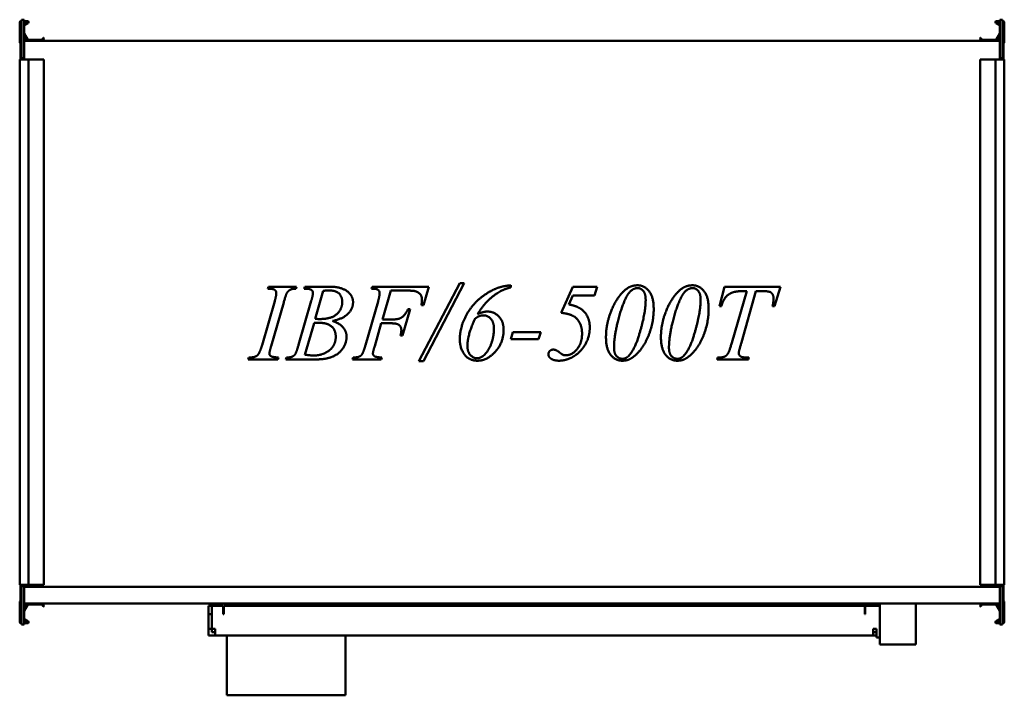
# Model space of a CAD drawing. Header units: millimetres. Extents: x 400 to 1280, y 292 to 896.
import ezdxf

# ---------------------------------------------------------------- set-up
doc = ezdxf.new("R2010")
doc.units = ezdxf.units.MM
doc.header["$LTSCALE"] = 4
doc.layers.add('Widoczne (ISO)', color=7, linetype='Continuous', lineweight=50)

msp = doc.modelspace()

# ---------------------------------------------------------------- linework, layer by layer
at = {"layer": 'Widoczne (ISO)'}
for p, q in [((400, 875.89), (400, 893.69)), ((400.8, 894.09), (401.6, 894.09)), ((400.8, 882.09), (400.8, 894.09)), ((401.2, 894.89), (401.6, 894.89)), ((401.6, 896.09), (401.6, 861.59)), ((404.1, 896.09), (401.6, 896.09)), ((404.1, 861.59), (404.1, 896.09)), ((404.1, 894.89), (407, 894.89)), ((407, 894.09), (404.1, 894.09)), ((404.1, 891.99), (407.1, 893.72)), ((407.5, 893.03), (404.2, 891.12)), ((1275.8, 891.12), (1272.5, 893.03)), ((1272.9, 893.72), (1275.9, 891.99)), ((1273, 894.89), (1275.9, 894.89)), ((1275.9, 894.09), (1273, 894.09)), ((1275.9, 896.09), (1278.4, 896.09)), ((1275.9, 896.09), (1275.9, 861.59)), ((1278.4, 861.59), (1278.4, 896.09)), ((1278.4, 894.89), (1278.8, 894.89)), ((1279.2, 894.09), (1278.4, 894.09)), ((1279.2, 882.09), (1279.2, 894.09)), ((1280, 893.69), (1280, 875.89)), ((401.6, 882.09), (400.8, 882.09)), ((400.8, 882.09), (400.8, 861.59)), ((406.7, 877.69), (404.1, 882.2)), ((404.13, 883.75), (407.39, 878.09)), ((1272.61, 878.09), (1275.87, 883.75)), ((1275.9, 882.2), (1273.3, 877.69)), ((1278.4, 882.09), (1279.2, 882.09)), ((1279.2, 882.09), (1279.2, 861.59)), ((404.1, 879.09), (405.2, 879.09)), ((405.2, 877.49), (404.1, 877.49)), ((404.1, 877.19), (1275.9, 877.19)), ((407.57, 877.99), (419.86, 877.99)), ((420.04, 878.09), (420.98, 879.72)), ((421.67, 879.32), (420.73, 877.69)), ((421.25, 879.79), (421.6, 879.59)), ((1259.27, 877.69), (1258.33, 879.32)), ((1258.4, 879.59), (1258.75, 879.79)), ((1259.02, 879.72), (1259.96, 878.09)), ((1260.14, 877.99), (1272.43, 877.99)), ((1274.8, 879.09), (1275.9, 879.09)), ((1275.9, 877.49), (1274.8, 877.49)), ((400, 860.59), (401.2, 860.59)), ((400, 860.59), (400, 390.59)), ((400.8, 861.59), (401.6, 861.59)), ((400.8, 861.59), (400.8, 860.59)), ((407, 860.59), (401.2, 860.59)), ((401.6, 861.59), (404.1, 861.59)), ((403.3, 860.59), (403.3, 861.59)), ((407, 860.59), (408, 860.59)), ((419.86, 860.59), (408, 860.59)), ((408, 860.59), (408, 390.59)), ((420.04, 860.59), (419.86, 860.59)), ((420.98, 860.59), (420.04, 860.59)), ((420.98, 860.59), (421.25, 860.59)), ((421.6, 860.59), (421.25, 860.59)), ((421.6, 860.59), (421.7, 860.59)), ((421.7, 860.59), (421.7, 390.59)), ((1258.3, 860.59), (1258.4, 860.59)), ((1258.3, 390.59), (1258.3, 860.59)), ((1258.75, 860.59), (1258.4, 860.59)), ((1258.75, 860.59), (1259.02, 860.59)), ((1259.96, 860.59), (1259.02, 860.59)), ((1260.14, 860.59), (1259.96, 860.59)), ((1272, 860.59), (1260.14, 860.59)), ((1272, 860.59), (1273, 860.59)), ((1272, 390.59), (1272, 860.59)), ((1278.8, 860.59), (1273, 860.59)), ((1278.4, 861.59), (1275.9, 861.59)), ((1276.7, 861.59), (1276.7, 860.59)), ((1279.2, 861.59), (1278.4, 861.59)), ((1278.8, 860.59), (1280, 860.59)), ((1279.2, 860.59), (1279.2, 861.59)), ((1280, 390.59), (1280, 860.59)), ((756.61, 590.76), (793.31, 660.43)), ((797.34, 660.43), (760.81, 590.76)), ((793.31, 660.43), (797.34, 660.43)), ((621.83, 655.49), (622.42, 657.24)), ((622.42, 657.24), (647.27, 657.24)), ((647.27, 657.24), (646.74, 655.49)), ((654.23, 655.49), (654.87, 657.24)), ((654.87, 657.24), (678.23, 657.24)), ((671.27, 653.47), (664.05, 628.46)), ((714.34, 655.49), (714.93, 657.24)), ((714.93, 657.24), (765.59, 657.24)), ((731.6, 653.84), (724.17, 627.98)), ((744.72, 653.84), (731.6, 653.84)), ((765.59, 657.24), (760.81, 640.83)), ((838.82, 658.57), (838.82, 656.71)), ((884.06, 633.93), (894.37, 657.24)), ((894.37, 657.24), (916.09, 657.24)), ((916.09, 657.24), (913.86, 649.33)), ((1025.48, 639.98), (1030.05, 657.24)), ((1030.05, 657.24), (1079.97, 657.24)), ((1036.47, 607.22), (1049.75, 653.37)), ((1058.03, 653.37), (1045.08, 607.43)), ((1049.75, 653.37), (1046.03, 653.37)), ((1063.4, 653.37), (1058.03, 653.37)), ((1079.97, 657.24), (1074.6, 639.98)), ((616.58, 604.99), (627.89, 644.23)), ((635.96, 643.22), (624.7, 604.03)), ((649.24, 605.25), (660.6, 644.6)), ((709.03, 604.99), (720.29, 644.18)), ((894.26, 649.33), (890.7, 641.36)), ((913.86, 649.33), (894.26, 649.33)), ((749.02, 637.33), (742.28, 613.7)), ((747.21, 637.33), (749.02, 637.33)), ((760.81, 640.83), (759, 640.83)), ((1027.23, 639.98), (1025.48, 639.98)), ((1074.6, 639.98), (1072.85, 639.98)), ((663.04, 624.85), (654.87, 596.49)), ((724.17, 627.98), (732.77, 627.98)), ((723.21, 624.58), (717.26, 604.03)), ((731.92, 624.58), (723.21, 624.58)), ((838.93, 610.35), (840.89, 616.72)), ((840.89, 616.72), (865.74, 616.72)), ((865.74, 616.72), (863.78, 610.35)), ((742.28, 613.7), (740.36, 613.7)), ((863.78, 610.35), (838.93, 610.35)), ((604.2, 592.24), (604.89, 593.99)), ((630.65, 592.24), (604.2, 592.24)), ((631.18, 593.99), (630.65, 592.24)), ((637.77, 592.24), (638.35, 593.99)), ((661.56, 592.24), (637.77, 592.24)), ((697.51, 592.24), (698.15, 593.99)), ((722.95, 592.24), (697.51, 592.24)), ((723.53, 593.99), (722.95, 592.24)), ((760.81, 590.76), (756.61, 590.76)), ((1023.25, 592.24), (1023.78, 593.99)), ((1051.24, 592.24), (1023.25, 592.24)), ((1023.78, 593.99), (1025.06, 593.99)), ((1049.59, 593.99), (1051.77, 593.99)), ((1051.77, 593.99), (1051.24, 592.24)), ((401.2, 390.59), (400, 390.59)), ((400.8, 390.59), (400.8, 389.59)), ((400.8, 389.59), (401.6, 389.59)), ((400.8, 369.09), (400.8, 389.59)), ((401.2, 390.59), (407, 390.59)), ((401.6, 389.59), (401.6, 355.09)), ((401.6, 389.59), (404.1, 389.59)), ((403.3, 389.59), (403.3, 390.59)), ((404.1, 355.09), (404.1, 389.59)), ((404.1, 388.99), (1275.9, 388.99)), ((408, 390.59), (407, 390.59)), ((408, 390.59), (419.86, 390.59)), ((419.86, 390.59), (420.04, 390.59)), ((420.04, 390.59), (420.98, 390.59)), ((421.25, 390.59), (420.98, 390.59)), ((421.25, 390.59), (421.6, 390.59)), ((421.7, 390.59), (421.6, 390.59)), ((1258.4, 390.59), (1258.3, 390.59)), ((1258.4, 390.59), (1258.75, 390.59)), ((1259.02, 390.59), (1258.75, 390.59)), ((1259.02, 390.59), (1259.96, 390.59)), ((1259.96, 390.59), (1260.14, 390.59)), ((1260.14, 390.59), (1272, 390.59)), ((1273, 390.59), (1272, 390.59)), ((1273, 390.59), (1278.8, 390.59)), ((1278.4, 389.59), (1275.9, 389.59)), ((1275.9, 389.59), (1275.9, 355.09)), ((1276.7, 390.59), (1276.7, 389.59)), ((1279.2, 389.59), (1278.4, 389.59)), ((1278.4, 355.09), (1278.4, 389.59)), ((1280, 390.59), (1278.8, 390.59)), ((1279.2, 389.59), (1279.2, 390.59)), ((1279.2, 369.09), (1279.2, 389.59)), ((400, 357.49), (400, 375.29)), ((1275.9, 373.99), (404.1, 373.99)), ((404.1, 373.69), (405.2, 373.69)), ((404.1, 368.99), (406.7, 373.49)), ((405.2, 372.09), (404.1, 372.09)), ((407.39, 373.09), (404.13, 367.43)), ((419.86, 373.19), (407.57, 373.19)), ((420.98, 371.47), (420.04, 373.09)), ((420.73, 373.49), (421.67, 371.87)), ((421.6, 371.59), (421.25, 371.39)), ((568.77, 371.99), (568.77, 365.99)), ((571.87, 371.99), (568.77, 371.99)), ((571.87, 371.99), (581.87, 371.99)), ((571.87, 351.49), (571.87, 371.99)), ((581.87, 364.49), (581.87, 371.99)), ((1155.27, 371.99), (582.37, 371.99)), ((582.37, 365.99), (582.37, 371.99)), ((1155.27, 365.99), (1155.27, 371.99)), ((1155.77, 371.99), (1168.87, 371.99)), ((1155.77, 371.99), (1155.77, 364.49)), ((1168.87, 373.99), (1168.87, 337.49)), ((1200.87, 337.49), (1200.87, 373.99)), ((1258.33, 371.87), (1259.27, 373.49)), ((1258.75, 371.39), (1258.4, 371.59)), ((1259.96, 373.09), (1259.02, 371.47)), ((1272.43, 373.19), (1260.14, 373.19)), ((1275.87, 367.43), (1272.61, 373.09)), ((1273.3, 373.49), (1275.9, 368.99)), ((1274.8, 373.69), (1275.9, 373.69)), ((1275.9, 372.09), (1274.8, 372.09)), ((1280, 375.29), (1280, 357.49)), ((401.6, 369.09), (400.8, 369.09)), ((400.8, 369.09), (400.8, 357.09)), ((568.77, 364.49), (568.77, 365.99)), ((571.77, 364.49), (568.77, 364.49)), ((568.77, 364.49), (568.77, 351.49)), ((571.77, 365.99), (571.77, 368.99)), ((571.87, 368.99), (571.77, 368.99)), ((571.77, 365.99), (571.77, 364.49)), ((571.77, 364.49), (571.77, 351.49)), ((582.37, 364.49), (581.87, 364.49)), ((582.37, 365.99), (582.37, 364.49)), ((1155.27, 364.49), (1155.27, 365.99)), ((1155.77, 364.49), (1155.27, 364.49)), ((1278.4, 369.09), (1279.2, 369.09)), ((1279.2, 369.09), (1279.2, 357.09)), ((400.8, 357.09), (401.6, 357.09)), ((401.6, 356.29), (401.2, 356.29)), ((404.1, 355.09), (401.6, 355.09)), ((407.1, 357.47), (404.1, 359.2)), ((404.1, 357.09), (407, 357.09)), ((407, 356.29), (404.1, 356.29)), ((404.2, 360.06), (407.5, 358.16)), ((1272.5, 358.16), (1275.8, 360.06)), ((1275.9, 359.2), (1272.9, 357.47)), ((1273, 357.09), (1275.9, 357.09)), ((1275.9, 356.29), (1273, 356.29)), ((1275.9, 355.09), (1278.4, 355.09)), ((1279.2, 357.09), (1278.4, 357.09)), ((1278.8, 356.29), (1278.4, 356.29)), ((571.77, 351.49), (568.77, 351.49)), ((568.77, 345.49), (568.77, 351.49)), ((574.77, 345.49), (568.77, 345.49)), ((571.77, 351.49), (571.77, 348.49)), ((574.77, 348.49), (571.77, 348.49)), ((574.77, 351.49), (571.87, 351.49)), ((574.77, 351.49), (574.77, 345.49)), ((574.77, 345.49), (1162.77, 345.49)), ((585.27, 291.91), (585.27, 345.49)), ((691.27, 291.91), (691.27, 345.49)), ((1162.77, 351.49), (1162.77, 345.49)), ((1162.77, 351.49), (1165.77, 351.49)), ((1162.77, 348.49), (1165.77, 348.49)), ((1162.77, 345.49), (1165.77, 345.49)), ((1165.77, 343.49), (1165.77, 351.49)), ((1168.87, 343.49), (1165.77, 343.49)), ((1200.87, 337.49), (1168.87, 337.49)), ((691.27, 291.91), (585.27, 291.91))]:
    msp.add_line(p, q, dxfattribs=at)
for centre, radius, start, end in [((401.2, 893.69), 1.2, 90, 180), ((404.3, 890.95), 0.2, 120, 180), ((407, 893.89), 1, 300, 90), ((407, 893.89), 0.2, 300, 90), ((1273, 893.89), 1, 90, 240), ((1273, 893.89), 0.2, 90, 240), ((1275.7, 890.95), 0.2, 0, 60), ((1278.8, 893.69), 1.2, 0, 90), ((404.3, 883.85), 0.2, 180, 210), ((1275.7, 883.85), 0.2, 330, 0), ((401, 875.89), 1, 180, 258.46304), ((405.2, 878.29), 0.8, 270, 90), ((407.57, 878.19), 1, 210, 270), ((407.57, 878.19), 0.2, 210, 270), ((419.86, 878.19), 0.2, 270, 330), ((419.86, 878.19), 1, 270, 330), ((421.15, 879.62), 0.2, 60, 150), ((421.5, 879.42), 0.2, 330, 60), ((1258.5, 879.42), 0.2, 120, 210), ((1258.85, 879.62), 0.2, 30, 120), ((1260.14, 878.19), 1, 210, 270), ((1260.14, 878.19), 0.2, 210, 270), ((1272.43, 878.19), 0.2, 270, 330), ((1272.43, 878.19), 1, 270, 330), ((1274.8, 878.29), 0.8, 90, 270), ((1279, 875.89), 1, 281.53696, 0), ((401, 375.29), 1, 101.53696, 180), ((405.2, 372.89), 0.8, 270, 90), ((407.57, 372.99), 1, 90, 150), ((407.57, 372.99), 0.2, 90, 150), ((419.86, 372.99), 1, 30, 90), ((419.86, 372.99), 0.2, 30, 90), ((421.15, 371.57), 0.2, 210, 300), ((421.5, 371.77), 0.2, 300, 30), ((1258.5, 371.77), 0.2, 150, 240), ((1258.85, 371.57), 0.2, 240, 330), ((1260.14, 372.99), 1, 90, 150), ((1260.14, 372.99), 0.2, 90, 150), ((1272.43, 372.99), 1, 30, 90), ((1272.43, 372.99), 0.2, 30, 90), ((1274.8, 372.89), 0.8, 90, 270), ((1279, 375.29), 1, 0, 78.46304), ((404.3, 367.33), 0.2, 150, 180), ((1275.7, 367.33), 0.2, 0, 30), ((401.2, 357.49), 1.2, 180, 270), ((404.3, 360.24), 0.2, 180, 240), ((407, 357.29), 1, 270, 60), ((407, 357.29), 0.2, 270, 60), ((1273, 357.29), 1, 120, 270), ((1273, 357.29), 0.2, 120, 270), ((1275.7, 360.24), 0.2, 300, 0), ((1278.8, 357.49), 1.2, 270, 0)]:
    msp.add_arc(centre, radius, start, end, dxfattribs=at)
for points in [[(629.32, 651.61), (629.32, 652.83), (628.05, 654.59), (625.5, 655.49), (621.83, 655.49)], [(627.89, 644.23), (629.32, 649.12), (629.32, 651.61)], [(642.17, 654.75), (640, 653.74), (637.77, 649.86), (635.96, 643.22)], [(646.74, 655.49), (643.66, 655.54), (642.17, 654.75)], [(655.71, 655.44), (654.92, 655.44), (654.23, 655.49)], [(662.09, 651.61), (662.09, 653.37), (659.43, 655.44), (655.71, 655.44)], [(660.6, 644.6), (662.09, 649.6), (662.09, 651.61)], [(675.74, 654.06), (673.98, 654.06), (671.27, 653.47)], [(688.27, 643.59), (688.27, 648.53), (682.27, 654.06), (675.74, 654.06)], [(678.23, 657.24), (684.13, 657.24), (693.37, 653.58), (697.93, 647.1), (697.93, 643.44)], [(721.67, 651.61), (721.67, 652.83), (720.45, 654.64), (718.01, 655.49), (714.34, 655.49)], [(720.29, 644.18), (721.67, 648.9), (721.67, 651.61)], [(753.32, 653.37), (751.36, 653.84), (744.72, 653.84)], [(759.53, 645.72), (759.53, 648.9), (756.03, 652.62), (753.32, 653.37)], [(793.36, 610.09), (793.36, 619.91), (802.5, 639.03), (818.11, 652.73), (826.5, 655.97)], [(838.82, 656.71), (830.59, 654.8), (815.13, 642.53), (809.29, 632.87)], [(826.5, 655.97), (831.49, 657.88), (838.82, 658.57)], [(928.19, 634.51), (933.19, 647.47), (940.83, 654.16)], [(952.2, 656.07), (949.44, 656.07), (943.7, 651.72), (937.59, 637.91), (934.78, 627.03)], [(940.83, 654.16), (945.88, 658.57), (952.09, 658.57)], [(952.09, 658.57), (958.25, 658.57), (966.64, 648.32), (966.64, 637.28)], [(959.47, 645.72), (959.47, 651.03), (955.12, 656.07), (952.2, 656.07)], [(977.32, 634.51), (982.31, 647.47), (989.95, 654.16)], [(1001.32, 656.07), (998.56, 656.07), (992.82, 651.72), (986.72, 637.91), (983.9, 627.03)], [(989.95, 654.16), (995, 658.57), (1001.21, 658.57)], [(1001.21, 658.57), (1007.37, 658.57), (1015.76, 648.32), (1015.76, 637.28)], [(1008.59, 645.72), (1008.59, 651.03), (1004.24, 656.07), (1001.32, 656.07)], [(1046.03, 653.37), (1040.19, 653.37), (1033.02, 650.5), (1028.62, 645.03), (1027.23, 639.98)], [(1071.63, 652.04), (1070.04, 653.37), (1063.4, 653.37)], [(1073.75, 646.73), (1073.75, 650.23), (1071.63, 652.04)], [(668.57, 628.41), (678.55, 628.41), (688.27, 637.06), (688.27, 643.59)], [(697.93, 643.44), (697.93, 637.86), (689.38, 628.78), (679.72, 626.65)], [(759, 640.83), (759.53, 643.81), (759.53, 645.72)], [(953.05, 612.48), (959.47, 632.92), (959.47, 645.72)], [(1002.17, 612.48), (1008.59, 632.92), (1008.59, 645.72)], [(1072.85, 639.98), (1073.75, 643.75), (1073.75, 646.73)], [(732.77, 627.98), (738.5, 627.98), (744.19, 631.54), (747.21, 637.33)], [(809.29, 632.87), (814.5, 635.1), (817.79, 635.1)], [(817.79, 635.1), (823.9, 635.1), (832.5, 626.28), (832.5, 618.79)], [(902.6, 615.4), (902.6, 621.34), (897.77, 629.79), (890.28, 633.24), (884.06, 633.93)], [(890.7, 641.36), (898.51, 640.14), (902.81, 636.53)], [(902.81, 636.53), (909.5, 630.9), (909.5, 620.87)], [(924, 612.48), (924, 623.47), (928.19, 634.51)], [(966.64, 637.28), (966.64, 627.77), (960.43, 608.01), (954.75, 600.79)], [(973.12, 612.48), (973.12, 623.47), (977.32, 634.51)], [(1015.76, 637.28), (1015.76, 627.77), (1009.55, 608.01), (1003.87, 600.79)], [(666.92, 625.06), (665.33, 625.06), (663.04, 624.85)], [(664.05, 628.46), (667.19, 628.41), (668.57, 628.41)], [(682.48, 612.53), (682.48, 618.42), (675.1, 625.06), (666.92, 625.06)], [(679.72, 626.65), (686.09, 624.42), (692.14, 617.15), (692.14, 612.79)], [(807.01, 628.83), (800.16, 614.23), (800.16, 604.3)], [(814.28, 631.7), (812.59, 631.7), (809.56, 630.58), (807.01, 628.83)], [(823.84, 619.91), (823.84, 625.59), (818.27, 631.7), (814.28, 631.7)], [(934.78, 627.03), (931.17, 612.79), (931.17, 602.81)], [(983.9, 627.03), (980.29, 612.79), (980.29, 602.81)], [(741.11, 618.42), (741.11, 621.4), (737.23, 624.58), (731.92, 624.58)], [(740.36, 613.7), (741.11, 616.56), (741.11, 618.42)], [(808.71, 593.3), (814.28, 593.3), (823.84, 609.34), (823.84, 619.91)], [(832.5, 618.79), (832.5, 607.32), (817.68, 591.13), (809.19, 591.13)], [(909.5, 620.87), (909.5, 614.17), (904.56, 603.39), (897.45, 596.12), (893.36, 593.99)], [(663.1, 595.8), (670.74, 595.8), (682.48, 604.83), (682.48, 612.53)], [(692.14, 612.79), (692.14, 607.91), (687.15, 599.09), (679.35, 594.21), (673.82, 593.04)], [(809.19, 591.13), (801.38, 591.13), (793.36, 602.6), (793.36, 610.09)], [(888.05, 595.96), (893.46, 595.96), (902.6, 606.74), (902.6, 615.4)], [(938.66, 591.13), (932.39, 591.13), (924, 601.38), (924, 612.48)], [(943.59, 594.79), (949.12, 600), (953.05, 612.48)], [(987.78, 591.13), (981.51, 591.13), (973.12, 601.38), (973.12, 612.48)], [(992.72, 594.79), (998.24, 600), (1002.17, 612.48)], [(1030.79, 595.22), (1032.17, 596.01), (1034.46, 600.26), (1036.47, 607.22)], [(1045.08, 607.43), (1042.63, 599.68), (1042.63, 597.87)], [(613.34, 596.92), (614.93, 599.2), (616.58, 604.99)], [(624.7, 604.03), (623.16, 599.09), (623.16, 597.71)], [(646.21, 596.86), (647.32, 598.72), (649.24, 605.25)], [(705.95, 596.86), (707.28, 598.83), (709.03, 604.99)], [(717.26, 604.03), (715.72, 599.25), (715.72, 597.66)], [(800.16, 604.3), (800.16, 599.2), (805.36, 593.3), (808.71, 593.3)], [(872.54, 596.86), (872.54, 598.61), (875.04, 601.06), (876.84, 601.06)], [(876.84, 601.06), (879.39, 601.06), (882.52, 598.51)], [(882.52, 598.51), (884.44, 596.92), (885.66, 596.38)], [(931.17, 602.81), (931.17, 597.82), (935.52, 592.88), (938.6, 592.88)], [(954.75, 600.79), (950.23, 595.11), (945.29, 592.56)], [(980.29, 602.81), (980.29, 597.82), (984.64, 592.88), (987.72, 592.88)], [(1003.87, 600.79), (999.35, 595.11), (994.42, 592.56)], [(604.89, 593.99), (608.93, 594.1), (610.2, 594.69)], [(610.2, 594.69), (612.33, 595.48), (613.34, 596.92)], [(623.16, 597.71), (623.16, 596.65), (624.38, 595.11), (626.99, 594.26), (631.18, 593.99)], [(638.35, 593.99), (642.12, 594.1), (643.45, 594.74)], [(643.45, 594.74), (645.36, 595.53), (646.21, 596.86)], [(654.87, 596.49), (660.12, 595.8), (663.1, 595.8)], [(673.82, 593.04), (669.89, 592.24), (661.56, 592.24)], [(698.15, 593.99), (701.92, 594.1), (703.14, 594.69)], [(703.14, 594.69), (705.05, 595.48), (705.95, 596.86)], [(715.72, 597.66), (715.72, 596.07), (718.38, 594.31), (723.53, 593.99)], [(874.45, 593.25), (872.54, 594.69), (872.54, 596.86)], [(882.15, 591.13), (877.27, 591.13), (874.45, 593.25)], [(893.36, 593.99), (887.78, 591.13), (882.15, 591.13)], [(885.66, 596.38), (886.67, 595.96), (888.05, 595.96)], [(938.6, 592.88), (941.52, 592.88), (943.59, 594.79)], [(945.29, 592.56), (942.43, 591.13), (938.66, 591.13)], [(987.72, 592.88), (990.65, 592.88), (992.72, 594.79)], [(994.42, 592.56), (991.55, 591.13), (987.78, 591.13)], [(1025.06, 593.99), (1028.77, 593.99), (1030.79, 595.22)], [(1042.63, 597.87), (1042.63, 596.17), (1045.71, 593.99), (1049.59, 593.99)]]:
    msp.add_open_spline(points, degree=2, dxfattribs=at)

doc.saveas('drawing.dxf')
